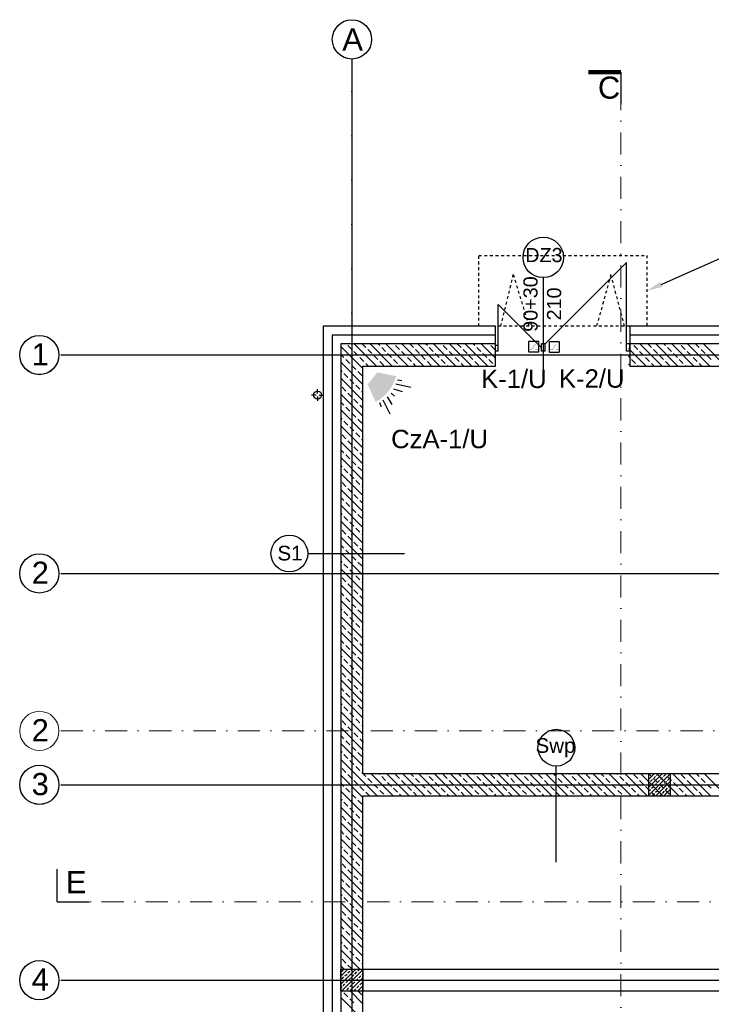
# Model space of a CAD drawing. Header units: millimetres. Extents: x -7023 to 53801, y 9849 to 33561.
# Tile 193 of 256: x 6008 to 6790, y 24330 to 25443. Entities that reach past the tile are written whole.
import ezdxf
from ezdxf.enums import TextEntityAlignment as Align

# ---------------------------------------------------------------- set-up
doc = ezdxf.new("R2010")
doc.units = ezdxf.units.MM
for name, pattern in [('Dash', [6.35, 3.175, -3.175]), ('DASHDOT', [1, 0.5, -0.25, 0, -0.25]), ('DASHDOTX2', [2, 1, -0.5, 0, -0.5])]:
    doc.linetypes.add(name, pattern=pattern)
doc.layers.get('0').update_dxf_attribs({"lineweight": 9})
doc.layers.add('.IE_podklad', color=252, linetype='Continuous')
doc.layers.add('IE_SSWiN', color=86, linetype='Continuous')
doc.layers.add('PROJEKT osie', color=251, linetype='DASHDOTX2', lineweight=9)
doc.styles.add('Arial', font='arial.ttf', dxfattribs={"height": 125})
doc.styles.add('Opisowy', font='arial.ttf')
doc.styles.get("Standard").update_dxf_attribs({"font": 'arial.ttf'})
doc.linetypes.add('ZIGZAG', pattern='A,0.00254,-5.08,[131,ltypeshp.shx,S=5.08,R=0,X=-5.08,Y=0],-10.16,[131,ltypeshp.shx,S=5.08,R=180,X=5.08,Y=0],-5.08', length=20.32254)

# ---------------------------------------------------------------- blocks, each defined once
blk = doc.blocks.new('OSIE DOMKU')
at = {"layer": 'PROJEKT osie', "ltscale": 25}
for p, q in [((-32865.5, 6227), (-32865.5, 4134.8)), ((-33195, 5891.6), (-29896, 5891.6)), ((-33195, 5466.6), (-29896, 5466.6)), ((-33195, 5405.6), (-30212.4, 5405.6)), ((-33195, 5184.6), (-29896, 5184.6))]:
    blk.add_line(p, q, dxfattribs=at)
at = {"layer": 'PROJEKT osie', "linetype": 'Continuous'}
for centre in [(-32865.5, 6248.6), (-33219.2, 5891.6), (-33219.2, 5466.6), (-33219.2, 5405.6), (-33219.2, 5184.6)]:
    blk.add_circle(centre, 22.2, dxfattribs=at)
at = {"layer": 'PROJEKT osie', "char_height": 25, "attachment_point": 1}
for s, insert, width in [('{\\fArial|b0|i0|c238|p34;A}', (-32876.4, 6261), 492.116), ('1', (-33227.9, 5904.9), 30.102), ('2', (-33227.9, 5479.9), 30.102), ('3', (-33227.9, 5418.9), 30.102), ('4', (-33227.9, 5197.9), 30.102)]:
    blk.add_mtext(s, dxfattribs=dict(at, insert=insert, width=width))
blk = doc.blocks.new('AAT_KONTRKTRON')
blk.add_lwpolyline([(1, -8.3), (18.4, -8.3, 0.414214), (19.6, -7.1), (19.6, 10.4, 0.414214), (18.4, 11.6), (1, 11.6, 0.414214), (-0.2, 10.4), (-0.2, -7.1, 0.414214)], format="xyb", close=True)
at = {"const_width": 0.661}
for points in [[(1.8, -3), (6.4, -3), (13, 6.9)], [(13, -3), (17.7, -3)]]:
    blk.add_lwpolyline(points, dxfattribs=at)
blk = doc.blocks.new('A$C532745CC')
at = {"layer": 'IE_SSWiN'}
blk.add_hatch(color=256, dxfattribs=at).paths.add_polyline_path([(3.505, 1.286), (4.076, 3.032), (3.05, 4.069), (1.298, 3.515, 0.211193)])
for p, q in [((1.197, 3.146), (0.789, 3.053)), ((1.409, 2.796), (0, 2.308)), ((1.658, 2.35), (0.882, 1.988)), ((1.941, 1.944), (1.636, 1.643)), ((2.344, 1.657), (1.974, 0.885)), ((2.787, 1.404), (2.284, 0)), ((3.135, 1.188), (3.037, 0.781))]:
    blk.add_line(p, q, dxfattribs=at)

msp = doc.modelspace()

# ---------------------------------------------------------------- linework, layer by layer
at = {"layer": '.IE_podklad', "ltscale": 25}
for p, q in [((6383.6, 25399.2), (6383.6, 23307.1)), ((6054.1, 25063.9), (9353.1, 25063.9)), ((6054.1, 24816.9), (9353.1, 24816.9)), ((6054.1, 24577.9), (9036.7, 24577.9)), ((6050.2, 24445.5), (6050.2, 24482.6)), ((6054.1, 24356.9), (9353.1, 24356.9))]:
    msp.add_line(p, q, dxfattribs=at)
at = {"layer": '.IE_podklad', "linetype": 'Dash'}
for p, q in [((6527.1, 25096.4), (6527.1, 25176.4)), ((6527.1, 25176.4), (6717.1, 25176.4)), ((6717.1, 25176.4), (6717.1, 25096.4)), ((6552.1, 25096.4), (6566.2, 25154.8)), ((6566.2, 25154.8), (6583.8, 25096.4)), ((6676.6, 25154.8), (6660.3, 25096.4)), ((6692.1, 25096.4), (6676.6, 25154.8)), ((6717.1, 25096.4), (6527.1, 25096.4))]:
    msp.add_line(p, q, dxfattribs=at)
at = {"layer": '.IE_podklad'}
for p, q in [((6602.1, 25076.4), (6694.1, 25168.4)), ((6694.1, 25076.4), (6694.1, 25168.4)), ((6600.1, 25151.4), (6600.1, 25039.2)), ((6549.2, 25072), (6549.2, 25120.8)), ((6598.1, 25072), (6549.2, 25120.8)), ((6546.1, 25096.4), (6351.1, 25096.4)), ((6351.1, 25096.4), (6351.1, 23799.4)), ((6546.1, 25074.7), (6546.1, 25096.4)), ((7162.1, 25096.4), (6698.1, 25096.4)), ((6698.1, 25096.4), (6698.1, 25076.4)), ((6546.1, 25076.4), (6371.1, 25076.4)), ((6371.1, 25076.4), (6371.1, 23819.4)), ((6383.6, 25070), (6379.1, 25074.5)), ((6411.2, 25051.4), (6386.2, 25076.4)), ((6399.3, 25072.3), (6395.2, 25076.4)), ((6429.1, 25051.4), (6404.1, 25076.4)), ((6415, 25074.5), (6413.1, 25076.4)), ((6447.1, 25051.4), (6422.1, 25076.4)), ((6437.5, 25070), (6433, 25074.5)), ((6465, 25051.4), (6440, 25076.4)), ((6453.2, 25072.3), (6449, 25076.4)), ((6483, 25051.4), (6458, 25076.4)), ((6468.9, 25074.5), (6467, 25076.4)), ((6500.9, 25051.5), (6475.9, 25076.5)), ((6491.3, 25070), (6486.9, 25074.5)), ((6518.9, 25051.5), (6493.9, 25076.5)), ((6507.1, 25072.3), (6502.8, 25076.5)), ((6536.8, 25051.5), (6511.8, 25076.5)), ((6522.8, 25074.5), (6520.8, 25076.5)), ((6545.6, 25060.7), (6529.8, 25076.5)), ((6545.2, 25070), (6540.7, 25074.5)), ((6546.1, 25051.4), (6546.1, 25076.4)), ((6549.2, 25074.7), (6546.1, 25074.7)), ((6546.1, 25068.4), (6546.1, 25074.7)), ((6549.2, 25068.4), (6549.2, 25074.7)), ((6602.1, 25076.4), (6598.1, 25076.4)), ((6598.1, 25068.4), (6598.1, 25076.4)), ((6602.1, 25068.4), (6602.1, 25076.4)), ((6698.1, 25076.4), (6694.1, 25076.4)), ((6694.1, 25068.4), (6694.1, 25076.4)), ((7142.1, 25076.4), (6698.1, 25076.4)), ((6698.1, 25076.4), (6698.1, 25051.4)), ((6698.1, 25068.4), (6698.1, 25076.4)), ((6706.9, 25070), (6702.4, 25074.5)), ((6734.5, 25051.4), (6709.5, 25076.4)), ((6722.6, 25072.3), (6718.5, 25076.4)), ((6752.4, 25051.4), (6727.4, 25076.4)), ((6738.3, 25074.5), (6736.4, 25076.4)), ((6770.4, 25051.4), (6745.4, 25076.4)), ((6760.8, 25070), (6756.3, 25074.5)), ((6788.4, 25051.4), (6763.4, 25076.4)), ((6776.5, 25072.3), (6772.3, 25076.4)), ((6806.3, 25051.4), (6781.3, 25076.4)), ((6396.1, 25048.6), (6371.1, 25073.6)), ((6374.6, 25061), (6371.1, 25064.6)), ((6390.3, 25063.3), (6385.8, 25067.8)), ((6406, 25065.5), (6401.5, 25070)), ((6412.8, 25058.8), (6408.3, 25063.3)), ((6421.7, 25067.8), (6417.3, 25072.3)), ((6428.5, 25061), (6424, 25065.5)), ((6444.2, 25063.3), (6439.7, 25067.8)), ((6459.9, 25065.5), (6455.4, 25070)), ((6466.6, 25058.8), (6462.2, 25063.3)), ((6475.6, 25067.8), (6471.1, 25072.3)), ((6482.4, 25061), (6477.9, 25065.5)), ((6498.1, 25063.3), (6493.6, 25067.8)), ((6513.8, 25065.5), (6509.3, 25070)), ((6520.5, 25058.8), (6516, 25063.3)), ((6529.5, 25067.8), (6525, 25072.3)), ((6536.2, 25061), (6531.8, 25065.5)), ((6549.2, 25068.4), (6546.1, 25068.4)), ((6602.1, 25068.4), (6598.1, 25068.4)), ((6698.1, 25068.4), (6694.1, 25068.4)), ((6716.5, 25051.4), (6696.6, 25071.3)), ((6713.6, 25063.3), (6709.1, 25067.8)), ((6729.3, 25065.5), (6724.8, 25070)), ((6736.1, 25058.8), (6731.6, 25063.3)), ((6745, 25067.8), (6740.5, 25072.3)), ((6751.8, 25061), (6747.3, 25065.5)), ((6767.5, 25063.3), (6763, 25067.8)), ((6783.2, 25065.5), (6778.7, 25070)), ((6789.9, 25058.8), (6785.4, 25063.3)), ((6396.1, 25030.6), (6371.1, 25055.6)), ((6381.3, 25054.3), (6376.8, 25058.8)), ((6388.1, 25047.6), (6383.6, 25052.1)), ((6397.1, 25056.5), (6392.6, 25061)), ((6402.2, 25051.4), (6399.3, 25054.3)), ((6419.5, 25052.1), (6415, 25056.5)), ((6435.2, 25054.3), (6430.7, 25058.8)), ((6438.1, 25051.4), (6437.5, 25052.1)), ((6450.9, 25056.5), (6446.4, 25061)), ((6456, 25051.4), (6453.2, 25054.3)), ((6473.4, 25052.1), (6468.9, 25056.5)), ((6489.1, 25054.3), (6484.6, 25058.8)), ((6491.9, 25051.5), (6491.3, 25052.1)), ((6504.8, 25056.5), (6500.3, 25061)), ((6509.9, 25051.5), (6507.1, 25054.3)), ((6527.3, 25052.1), (6522.8, 25056.5)), ((6543, 25054.3), (6538.5, 25058.8)), ((6545.6, 25051.7), (6545.2, 25052.1)), ((6697.9, 25061), (6696.6, 25062.4)), ((6698.6, 25051.4), (6696.6, 25053.4)), ((6704.6, 25054.3), (6700.1, 25058.8)), ((6707.5, 25051.4), (6706.9, 25052.1)), ((6720.3, 25056.5), (6715.8, 25061)), ((6725.5, 25051.4), (6722.6, 25054.3)), ((6742.8, 25052.1), (6738.3, 25056.5)), ((6758.5, 25054.3), (6754, 25058.8)), ((6761.4, 25051.4), (6760.8, 25052.1)), ((6774.2, 25056.5), (6769.7, 25061)), ((6779.4, 25051.4), (6776.5, 25054.3)), ((6372.4, 25045.3), (6371.1, 25046.6)), ((6379.1, 25038.6), (6374.6, 25043.1)), ((6394.8, 25040.8), (6390.3, 25045.3)), ((6396.1, 24590.4), (6396.1, 25051.4)), ((6396.1, 25051.4), (6546.1, 25051.4)), ((6698.1, 25051.4), (7117.1, 25051.4)), ((6396.1, 25012.6), (6371.1, 25037.6)), ((6385.8, 25031.8), (6381.3, 25036.3)), ((6392.6, 25025.1), (6388.1, 25029.6)), ((6396.1, 24994.7), (6371.1, 25019.7)), ((6376.8, 25022.9), (6372.4, 25027.4)), ((6383.6, 25016.1), (6379.1, 25020.6)), ((6396.1, 25021.6), (6394.8, 25022.9)), ((6374.6, 25007.1), (6371.1, 25010.7)), ((6390.3, 25009.4), (6385.8, 25013.9)), ((6396.1, 24976.7), (6371.1, 25001.7)), ((6381.3, 25000.4), (6376.8, 25004.9)), ((6388.1, 24993.7), (6383.6, 24998.2)), ((6396.1, 25003.7), (6392.6, 25007.1)), ((6372.4, 24991.4), (6371.1, 24992.7)), ((6379.1, 24984.7), (6374.6, 24989.2)), ((6394.8, 24986.9), (6390.3, 24991.4)), ((6396.1, 24958.8), (6371.1, 24983.8)), ((6385.8, 24978), (6381.3, 24982.5)), ((6392.6, 24971.2), (6388.1, 24975.7)), ((6396.1, 24940.8), (6371.1, 24965.8)), ((6376.8, 24969), (6372.4, 24973.5)), ((6383.6, 24962.2), (6379.1, 24966.7)), ((6396.1, 24967.7), (6394.8, 24969)), ((6374.6, 24953.3), (6371.1, 24956.8)), ((6390.3, 24955.5), (6385.8, 24960)), ((6396.1, 24949.8), (6392.6, 24953.3)), ((6396.1, 24922.8), (6371.1, 24947.8)), ((6381.3, 24946.5), (6376.8, 24951)), ((6388.1, 24939.8), (6383.6, 24944.3)), ((6372.4, 24937.6), (6371.1, 24938.9)), ((6396.1, 24904.9), (6371.1, 24929.9)), ((6379.1, 24930.8), (6374.6, 24935.3)), ((6394.8, 24933.1), (6390.3, 24937.6)), ((6376.8, 24915.1), (6372.4, 24919.6)), ((6385.8, 24924.1), (6381.3, 24928.6)), ((6392.6, 24917.3), (6388.1, 24921.8)), ((6396.1, 24886.9), (6371.1, 24911.9)), ((6383.6, 24908.4), (6379.1, 24912.9)), ((6396.1, 24913.9), (6394.8, 24915.1)), ((6374.6, 24899.4), (6371.1, 24902.9)), ((6381.3, 24892.7), (6376.8, 24897.1)), ((6390.3, 24901.6), (6385.8, 24906.1)), ((6396.1, 24895.9), (6392.6, 24899.4)), ((6396.1, 24868.9), (6371.1, 24893.9)), ((6372.4, 24883.7), (6371.1, 24885)), ((6388.1, 24885.9), (6383.6, 24890.4)), ((6396.1, 24851), (6371.1, 24876)), ((6379.1, 24876.9), (6374.6, 24881.4)), ((6385.8, 24870.2), (6381.3, 24874.7)), ((6394.8, 24879.2), (6390.3, 24883.7)), ((6376.8, 24861.2), (6372.4, 24865.7)), ((6392.6, 24863.5), (6388.1, 24868)), ((6396.1, 24833), (6371.1, 24858)), ((6383.6, 24854.5), (6379.1, 24859)), ((6390.3, 24847.7), (6385.8, 24852.2)), ((6396.1, 24860), (6394.8, 24861.2)), ((6374.6, 24845.5), (6371.1, 24849)), ((6381.3, 24838.8), (6376.8, 24843.3)), ((6396.1, 24842), (6392.6, 24845.5)), ((6442.9, 24838.9), (6333.9, 24838.9)), ((6396.1, 24815.1), (6371.1, 24840.1)), ((6372.4, 24829.8), (6371.1, 24831.1)), ((6388.1, 24832), (6383.6, 24836.5)), ((6394.8, 24825.3), (6390.3, 24829.8)), ((6396.1, 24797.1), (6371.1, 24822.1)), ((6379.1, 24823.1), (6374.6, 24827.5)), ((6385.8, 24816.3), (6381.3, 24820.8)), ((6376.8, 24807.3), (6372.4, 24811.8)), ((6392.6, 24809.6), (6388.1, 24814.1)), ((6396.1, 24806.1), (6394.8, 24807.3)), ((6396.1, 24779.1), (6371.1, 24804.1)), ((6383.6, 24800.6), (6379.1, 24805.1)), ((6390.3, 24793.9), (6385.8, 24798.4)), ((6374.6, 24791.6), (6371.1, 24795.2)), ((6396.1, 24761.2), (6371.1, 24786.2)), ((6381.3, 24784.9), (6376.8, 24789.4)), ((6396.1, 24788.1), (6392.6, 24791.6)), ((6372.4, 24775.9), (6371.1, 24777.2)), ((6379.1, 24769.2), (6374.6, 24773.7)), ((6388.1, 24778.2), (6383.6, 24782.6)), ((6394.8, 24771.4), (6390.3, 24775.9)), ((6396.1, 24743.2), (6371.1, 24768.2)), ((6385.8, 24762.4), (6381.3, 24766.9)), ((6376.8, 24753.5), (6372.4, 24757.9)), ((6383.6, 24746.7), (6379.1, 24751.2)), ((6392.6, 24755.7), (6388.1, 24760.2)), ((6396.1, 24752.2), (6394.8, 24753.5)), ((6396.1, 24725.3), (6371.1, 24750.3)), ((6374.6, 24737.7), (6371.1, 24741.3)), ((6390.3, 24740), (6385.8, 24744.5)), ((6396.1, 24707.3), (6371.1, 24732.3)), ((6381.3, 24731), (6376.8, 24735.5)), ((6396.1, 24734.2), (6392.6, 24737.7)), ((6372.4, 24722), (6371.1, 24723.3)), ((6379.1, 24715.3), (6374.6, 24719.8)), ((6388.1, 24724.3), (6383.6, 24728.8)), ((6394.8, 24717.5), (6390.3, 24722)), ((6396.1, 24689.3), (6371.1, 24714.3)), ((6385.8, 24708.6), (6381.3, 24713)), ((6396.1, 24671.4), (6371.1, 24696.4)), ((6376.8, 24699.6), (6372.4, 24704.1)), ((6383.6, 24692.8), (6379.1, 24697.3)), ((6392.6, 24701.8), (6388.1, 24706.3)), ((6396.1, 24698.3), (6394.8, 24699.6)), ((6374.6, 24683.9), (6371.1, 24687.4)), ((6390.3, 24686.1), (6385.8, 24690.6)), ((6396.1, 24653.4), (6371.1, 24678.4)), ((6381.3, 24677.1), (6376.8, 24681.6)), ((6388.1, 24670.4), (6383.6, 24674.9)), ((6396.1, 24680.4), (6392.6, 24683.9)), ((6372.4, 24668.1), (6371.1, 24669.4)), ((6379.1, 24661.4), (6374.6, 24665.9)), ((6394.8, 24663.7), (6390.3, 24668.1)), ((6396.1, 24635.5), (6371.1, 24660.5)), ((6385.8, 24654.7), (6381.3, 24659.2)), ((6392.6, 24647.9), (6388.1, 24652.4)), ((6396.1, 24617.5), (6371.1, 24642.5)), ((6376.8, 24645.7), (6372.4, 24650.2)), ((6383.6, 24639), (6379.1, 24643.4)), ((6396.1, 24644.4), (6394.8, 24645.7)), ((6374.6, 24630), (6371.1, 24633.5)), ((6390.3, 24632.2), (6385.8, 24636.7)), ((6396.1, 24626.5), (6392.6, 24630)), ((6396.1, 24599.5), (6371.1, 24624.5)), ((6381.3, 24623.2), (6376.8, 24627.7)), ((6388.1, 24616.5), (6383.6, 24621)), ((6396.1, 24626.4), (6396.6, 24626.4)), ((6372.4, 24614.3), (6371.1, 24615.6)), ((6412.3, 24565.4), (6371.1, 24606.6)), ((6379.1, 24607.5), (6374.6, 24612)), ((6394.8, 24609.8), (6390.3, 24614.3)), ((6376.8, 24591.8), (6372.4, 24596.3)), ((6385.8, 24600.8), (6381.3, 24605.3)), ((6392.6, 24594.1), (6388.1, 24598.5)), ((6614.4, 24599.5), (6614.4, 24490.5)), ((6396, 24563.6), (6371.1, 24588.6)), ((6383.6, 24585.1), (6379.1, 24589.6)), ((6396.1, 24590.6), (6394.8, 24591.8)), ((6882.1, 24590.4), (6396.1, 24590.4)), ((6399.3, 24587.3), (6396.2, 24590.4)), ((6406, 24580.6), (6401.5, 24585.1)), ((6430.2, 24565.4), (6405.2, 24590.4)), ((6415, 24589.6), (6414.2, 24590.4)), ((6421.7, 24582.8), (6417.3, 24587.3)), ((6448.2, 24565.4), (6423.2, 24590.4)), ((6437.5, 24585.1), (6433, 24589.6)), ((6466.1, 24565.4), (6441.1, 24590.4)), ((6453.2, 24587.3), (6450.1, 24590.4)), ((6459.9, 24580.6), (6455.4, 24585.1)), ((6484.1, 24565.4), (6459.1, 24590.4)), ((6468.9, 24589.6), (6468.1, 24590.4)), ((6475.6, 24582.8), (6471.1, 24587.3)), ((6502, 24565.4), (6477.1, 24590.4)), ((6491.3, 24585.1), (6486.9, 24589.6)), ((6520, 24565.4), (6495, 24590.4)), ((6507.1, 24587.3), (6504, 24590.4)), ((6513.8, 24580.6), (6509.3, 24585.1)), ((6537.9, 24565.4), (6513, 24590.4)), ((6522.8, 24589.6), (6522, 24590.4)), ((6529.5, 24582.8), (6525, 24587.3)), ((6555.9, 24565.4), (6530.9, 24590.4)), ((6545.2, 24585.1), (6540.7, 24589.6)), ((6573.9, 24565.4), (6548.9, 24590.4)), ((6560.9, 24587.3), (6557.9, 24590.4)), ((6567.7, 24580.6), (6563.2, 24585.1)), ((6591.8, 24565.4), (6566.9, 24590.4)), ((6576.7, 24589.6), (6575.8, 24590.4)), ((6583.4, 24582.8), (6578.9, 24587.3)), ((6609.8, 24565.4), (6584.8, 24590.4)), ((6599.1, 24585.1), (6594.6, 24589.6)), ((6627.7, 24565.4), (6602.8, 24590.4)), ((6614.8, 24587.3), (6611.8, 24590.4)), ((6621.6, 24580.6), (6617.1, 24585.1)), ((6645.7, 24565.4), (6620.7, 24590.4)), ((6630.5, 24589.6), (6629.7, 24590.4)), ((6637.3, 24582.8), (6632.8, 24587.3)), ((6663.6, 24565.4), (6638.7, 24590.4)), ((6653, 24585.1), (6648.5, 24589.6)), ((6681.6, 24565.4), (6656.7, 24590.4)), ((6668.7, 24587.3), (6665.6, 24590.4)), ((6675.4, 24580.6), (6670.9, 24585.1)), ((6699.6, 24565.5), (6674.6, 24590.4)), ((6684.4, 24589.6), (6683.6, 24590.4)), ((6691.2, 24582.8), (6686.7, 24587.3)), ((6717.5, 24565.5), (6692.6, 24590.4)), ((6706.9, 24585.1), (6702.4, 24589.6)), ((6735.5, 24565.5), (6710.6, 24590.4)), ((6719.1, 24583.8), (6725.6, 24590.4)), ((6719.1, 24574.8), (6734.6, 24590.4)), ((6719.1, 24565.8), (6743.6, 24590.4)), ((6744.1, 24590.4), (6719.1, 24590.4)), ((6719.1, 24590.4), (6719.1, 24565.4)), ((6719.1, 24588.3), (6719.2, 24588.4)), ((6722.6, 24587.3), (6719.5, 24590.4)), ((6720.3, 24589.6), (6721.1, 24590.4)), ((6724.8, 24585.1), (6727.1, 24587.3)), ((6729.3, 24580.6), (6724.8, 24585.1)), ((6728.2, 24588.4), (6730.1, 24590.4)), ((6753.4, 24565.5), (6728.5, 24590.4)), ((6732.7, 24584), (6734.9, 24586.2)), ((6736.1, 24587.3), (6738.3, 24589.6)), ((6738.3, 24589.6), (6737.5, 24590.4)), ((6745, 24582.8), (6740.5, 24587.3)), ((6740.5, 24582.8), (6742.8, 24585.1)), ((6743.9, 24586.2), (6744.1, 24586.3)), ((6744.1, 24565.4), (6744.1, 24590.4)), ((6771.4, 24565.5), (6746.5, 24590.4)), ((6760.8, 24585.1), (6756.3, 24589.6)), ((6789.3, 24565.5), (6764.4, 24590.4)), ((6776.5, 24587.3), (6773.4, 24590.4)), ((6783.2, 24580.6), (6778.7, 24585.1)), ((6807.3, 24565.5), (6782.4, 24590.4)), ((6374.6, 24576.1), (6371.1, 24579.6)), ((6381.3, 24569.4), (6376.8, 24573.9)), ((6390.3, 24578.3), (6385.8, 24582.8)), ((6397.1, 24571.6), (6392.6, 24576.1)), ((6412.8, 24573.9), (6408.3, 24578.3)), ((6428.5, 24576.1), (6424, 24580.6)), ((6435.2, 24569.4), (6430.7, 24573.9)), ((6444.2, 24578.3), (6439.7, 24582.8)), ((6450.9, 24571.6), (6446.4, 24576.1)), ((6466.6, 24573.9), (6462.2, 24578.3)), ((6482.4, 24576.1), (6477.9, 24580.6)), ((6489.1, 24569.4), (6484.6, 24573.9)), ((6498.1, 24578.3), (6493.6, 24582.8)), ((6504.8, 24571.6), (6500.3, 24576.1)), ((6520.5, 24573.9), (6516, 24578.3)), ((6536.2, 24576.1), (6531.8, 24580.6)), ((6543, 24569.4), (6538.5, 24573.9)), ((6552, 24578.3), (6547.5, 24582.8)), ((6558.7, 24571.6), (6554.2, 24576.1)), ((6574.4, 24573.9), (6569.9, 24578.3)), ((6590.1, 24576.1), (6585.6, 24580.6)), ((6596.9, 24569.4), (6592.4, 24573.9)), ((6605.8, 24578.3), (6601.4, 24582.8)), ((6612.6, 24571.6), (6608.1, 24576.1)), ((6628.3, 24573.9), (6623.8, 24578.3)), ((6644, 24576.1), (6639.5, 24580.6)), ((6650.7, 24569.4), (6646.3, 24573.9)), ((6659.7, 24578.3), (6655.2, 24582.8)), ((6666.5, 24571.6), (6662, 24576.1)), ((6682.2, 24573.9), (6677.7, 24578.3)), ((6697.9, 24576.1), (6693.4, 24580.6)), ((6704.6, 24569.4), (6700.1, 24573.9)), ((6713.6, 24578.3), (6709.1, 24582.8)), ((6720.3, 24571.6), (6715.8, 24576.1)), ((6719.1, 24579.3), (6720.3, 24580.6)), ((6721.5, 24581.7), (6723.7, 24584)), ((6722.6, 24573.9), (6724.8, 24576.1)), ((6726, 24577.2), (6728.2, 24579.5)), ((6727.6, 24565.4), (6744.1, 24581.9)), ((6729.3, 24580.6), (6731.6, 24582.8)), ((6730.4, 24572.7), (6732.7, 24575)), ((6736.1, 24573.9), (6731.6, 24578.3)), ((6733.8, 24576.1), (6736.1, 24578.3)), ((6737.2, 24579.5), (6739.4, 24581.7)), ((6738.3, 24571.6), (6740.5, 24573.9)), ((6741.7, 24575), (6743.9, 24577.2)), ((6751.8, 24576.1), (6747.3, 24580.6)), ((6758.5, 24569.4), (6754, 24573.9)), ((6767.5, 24578.3), (6763, 24582.8)), ((6774.2, 24571.6), (6769.7, 24576.1)), ((6789.9, 24573.9), (6785.4, 24578.3)), ((6396, 24545.7), (6371.1, 24570.7)), ((6388.1, 24562.6), (6383.6, 24567.1)), ((6396.1, 24369.4), (6396.1, 24565.4)), ((6396.1, 24565.4), (6882.1, 24565.4)), ((6403.3, 24565.4), (6399.3, 24569.4)), ((6419.5, 24567.1), (6415, 24571.6)), ((6439.2, 24565.4), (6437.5, 24567.1)), ((6457.1, 24565.4), (6453.2, 24569.4)), ((6473.4, 24567.1), (6468.9, 24571.6)), ((6493.1, 24565.4), (6491.3, 24567.1)), ((6511, 24565.4), (6507.1, 24569.4)), ((6527.3, 24567.1), (6522.8, 24571.6)), ((6546.9, 24565.4), (6545.2, 24567.1)), ((6564.9, 24565.4), (6560.9, 24569.4)), ((6581.1, 24567.1), (6576.7, 24571.6)), ((6600.8, 24565.4), (6599.1, 24567.1)), ((6618.8, 24565.4), (6614.8, 24569.4)), ((6635, 24567.1), (6630.5, 24571.6)), ((6654.7, 24565.4), (6653, 24567.1)), ((6672.6, 24565.4), (6668.7, 24569.4)), ((6688.9, 24567.1), (6684.4, 24571.6)), ((6708.5, 24565.5), (6706.9, 24567.1)), ((6719.1, 24565.4), (6744.1, 24565.4)), ((6719.2, 24570.5), (6721.5, 24572.7)), ((6726.5, 24565.5), (6722.6, 24569.4)), ((6723.7, 24566), (6726, 24568.2)), ((6727.1, 24569.4), (6729.3, 24571.6)), ((6732.1, 24565.4), (6733.8, 24567.1)), ((6734.9, 24568.2), (6737.2, 24570.5)), ((6736.6, 24565.4), (6744.1, 24572.9)), ((6742.8, 24567.1), (6738.3, 24571.6)), ((6741.1, 24565.4), (6741.7, 24566)), ((6742.8, 24567.1), (6744.1, 24568.4)), ((6762.4, 24565.5), (6760.8, 24567.1)), ((6780.4, 24565.5), (6776.5, 24569.4)), ((6372.4, 24560.4), (6371.1, 24561.7)), ((6396, 24527.7), (6371.1, 24552.7)), ((6379.1, 24553.6), (6374.6, 24558.1)), ((6385.8, 24546.9), (6381.3, 24551.4)), ((6394.8, 24555.9), (6390.3, 24560.4)), ((6376.8, 24537.9), (6372.4, 24542.4)), ((6392.6, 24540.2), (6388.1, 24544.7)), ((6396, 24509.8), (6371.1, 24534.7)), ((6383.6, 24531.2), (6379.1, 24535.7)), ((6390.3, 24524.5), (6385.8, 24529)), ((6396, 24536.7), (6394.8, 24537.9)), ((6374.6, 24522.2), (6371.1, 24525.8)), ((6381.3, 24515.5), (6376.8, 24520)), ((6396, 24518.7), (6392.6, 24522.2)), ((6396, 24491.8), (6371.1, 24516.8)), ((6372.4, 24506.5), (6371.1, 24507.8)), ((6388.1, 24508.7), (6383.6, 24513.2)), ((6394.8, 24502), (6390.3, 24506.5)), ((6396, 24473.8), (6371.1, 24498.8)), ((6379.1, 24499.8), (6374.6, 24504.3)), ((6385.8, 24493), (6381.3, 24497.5)), ((6376.8, 24484), (6372.4, 24488.5)), ((6392.6, 24486.3), (6388.1, 24490.8)), ((6396, 24482.8), (6394.8, 24484)), ((6396, 24455.9), (6371.1, 24480.9)), ((6383.6, 24477.3), (6379.1, 24481.8)), ((6390.3, 24470.6), (6385.8, 24475.1)), ((6374.6, 24468.3), (6371.1, 24471.9)), ((6396, 24437.9), (6371.1, 24462.9)), ((6381.3, 24461.6), (6376.8, 24466.1)), ((6396, 24464.8), (6392.6, 24468.3)), ((6372.4, 24452.6), (6371.1, 24453.9)), ((6388.1, 24454.9), (6383.6, 24459.4)), ((6394.8, 24448.1), (6390.3, 24452.6)), ((6396, 24419.9), (6371.1, 24444.9)), ((6379.1, 24445.9), (6374.6, 24450.4)), ((6385.8, 24439.1), (6381.3, 24443.6)), ((6376.8, 24430.2), (6372.4, 24434.7)), ((6392.6, 24432.4), (6388.1, 24436.9)), ((6396, 24428.9), (6394.8, 24430.2)), ((6396, 24402), (6371.1, 24427)), ((6374.6, 24414.5), (6371.1, 24418)), ((6383.6, 24423.4), (6379.1, 24427.9)), ((6390.3, 24416.7), (6385.8, 24421.2)), ((6396.1, 24384), (6371.1, 24409)), ((6381.3, 24407.7), (6376.8, 24412.2)), ((6396, 24411), (6392.6, 24414.5)), ((6372.4, 24398.7), (6371.1, 24400)), ((6379.1, 24392), (6374.6, 24396.5)), ((6388.1, 24401), (6383.6, 24405.5)), ((6394.8, 24394.2), (6390.3, 24398.7)), ((6392.7, 24369.4), (6371.1, 24391.1)), ((6385.8, 24385.3), (6381.3, 24389.8)), ((6374.8, 24369.4), (6371.1, 24373.1)), ((6376.8, 24376.3), (6372.4, 24380.8)), ((6383.6, 24369.6), (6379.1, 24374)), ((6392.6, 24378.5), (6388.1, 24383)), ((6396.1, 24375), (6394.8, 24376.3)), ((6371.1, 24361.5), (6378.9, 24369.4)), ((6371.1, 24352.5), (6387.9, 24369.4)), ((6371.1, 24369.4), (6396.1, 24369.4)), ((6371.1, 24344.4), (6371.1, 24369.4)), ((6371.2, 24366.2), (6373.5, 24368.4)), ((6371.9, 24344.4), (6396.1, 24368.6)), ((6375.7, 24361.7), (6378, 24363.9)), ((6379.1, 24365.1), (6381.3, 24367.3)), ((6382.5, 24368.4), (6383.4, 24369.4)), ((6383.6, 24360.6), (6385.8, 24362.8)), ((6386.9, 24363.9), (6389.2, 24366.2)), ((6390.3, 24367.3), (6392.4, 24369.4)), ((6391.4, 24359.4), (6393.7, 24361.7)), ((6394.8, 24362.8), (6396.1, 24364.1)), ((6396.1, 24369.4), (6396.1, 24344.4)), ((6371.1, 24357), (6371.2, 24357.2)), ((6372.4, 24358.3), (6374.6, 24360.6)), ((6373.5, 24350.5), (6375.7, 24352.7)), ((6376.8, 24353.8), (6379.1, 24356.1)), ((6380.2, 24357.2), (6382.5, 24359.4)), ((6380.9, 24344.4), (6396.1, 24359.6)), ((6381.3, 24349.3), (6383.6, 24351.6)), ((6384.7, 24352.7), (6386.9, 24355)), ((6388.1, 24356.1), (6390.3, 24358.3)), ((6389.2, 24348.2), (6391.4, 24350.5)), ((6389.8, 24344.4), (6396.1, 24350.6)), ((6392.6, 24351.6), (6394.8, 24353.8)), ((6395.9, 24355), (6396.1, 24355.1)), ((6371.1, 24348), (6372.4, 24349.3)), ((6396.1, 24344.4), (6371.1, 24344.4)), ((6379.1, 24338.1), (6374.6, 24342.6)), ((6376.4, 24344.4), (6376.8, 24344.9)), ((6378, 24346), (6380.2, 24348.2)), ((6396.1, 24330.1), (6381.8, 24344.4)), ((6385.8, 24344.9), (6388.1, 24347.1)), ((6394.8, 24340.4), (6390.8, 24344.4)), ((6394.3, 24344.4), (6395.9, 24346)), ((6396.1, 23844.4), (6396.1, 24344.4)), ((6396.1, 24312.2), (6371.1, 24337.2)), ((6385.8, 24331.4), (6381.3, 24335.9))]:
    msp.add_line(p, q, dxfattribs=at)
at = {"layer": '.IE_podklad', "linetype": 'ZIGZAG'}
for p, q in [((6546.1, 25086.4), (6361.1, 25086.4)), ((6361.1, 25086.4), (6361.1, 23809.4)), ((7152.1, 25086.4), (6698.1, 25086.4))]:
    msp.add_line(p, q, dxfattribs=at)
at = {"layer": '.IE_podklad', "linetype": 'Continuous'}
for p, q in [((6343, 25018.6), (6338, 25018.6)), ((6344.7, 25020.3), (6344.7, 25025.4)), ((6346.4, 25018.6), (6351.4, 25018.6)), ((6344.7, 25017), (6344.7, 25011.9))]:
    msp.add_line(p, q, dxfattribs=at)
at = {"layer": '.IE_podklad', "linetype": 'DASHDOT', "lineweight": 13, "ltscale": 50}
msp.add_line((6050.2, 24445.5), (8608.5, 24445.5), dxfattribs=at)
at = {"layer": '.IE_podklad', "lineweight": 30, "ltscale": 25}
msp.add_line((6050.2, 24445.5), (6086.1, 24445.5), dxfattribs=at)
at = {"layer": '.IE_podklad', "ltscale": 0.5}
for p, q in [((6396.1, 24369.4), (7539.6, 24369.4)), ((6396.1, 24344.4), (6396.1, 24369.4)), ((7539.6, 24344.4), (6396.1, 24344.4))]:
    msp.add_line(p, q, dxfattribs=at)
at = {"layer": '.IE_podklad', "ltscale": 25, "const_width": 5}
msp.add_lwpolyline([(6651, 25383.6), (6688, 25383.6)], dxfattribs=at)
at = {"layer": '.IE_podklad', "lineweight": 30, "ltscale": 25}
msp.add_lwpolyline([(6688, 25383.6), (6688, 25347.7)], dxfattribs=at)
at = {"layer": '.IE_podklad', "linetype": 'DASHDOT', "lineweight": 13, "ltscale": 50}
msp.add_lwpolyline([(6688, 25365.7), (6688, 23480.2)], dxfattribs=at)
at = {"layer": '.IE_podklad', "linetype": 'ByBlock', "lineweight": -2}
msp.add_lwpolyline([(6733.5, 25143.7), (6813.4, 25179)], dxfattribs=at)
at = {"layer": '.IE_podklad', "linetype": 'Continuous'}
for centre, radius in [((6383.6, 25420.8), 22.2), ((6029.9, 25063.9), 22.2), ((6344.7, 25018.6), 4.5), ((6029.9, 24816.9), 22.2), ((6029.9, 24577.9), 22.2), ((6029.9, 24356.9), 22.2)]:
    msp.add_circle(centre, radius, dxfattribs=at)
at = {"layer": '.IE_podklad'}
for centre, radius in [((6600.1, 25174.3), 22.9), ((6312.8, 24839.4), 20.8), ((6614.9, 24619.8), 20.8)]:
    msp.add_circle(centre, radius, dxfattribs=at)
msp.add_solid([(6734.7, 25140.9), (6717.1, 25136.4), (6732.3, 25146.4)], dxfattribs=at)

# ---------------------------------------------------------------- block references
msp.add_blockref('OSIE DOMKU', (39249.1, 19172.2), dxfattribs=at)
at = {"layer": 'IE_SSWiN', "xscale": 0.5930077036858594, "yscale": 0.5930077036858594, "zscale": 0.5930077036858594}
for p in [(6583.5, 25072.3), (6606.8, 25072)]:
    msp.add_blockref('AAT_KONTRKTRON', p, dxfattribs=at)
at = {"layer": 'IE_SSWiN', "lineweight": 18, "xscale": -11.86421400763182, "yscale": 11.86421400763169, "zscale": 11.86421400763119, "rotation": 6.118268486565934}
msp.add_blockref('A$C532745CC', (6453.3, 25000.1), dxfattribs=at)

# ---------------------------------------------------------------- texts
at = {"layer": '.IE_podklad', "linetype": 'Continuous'}
for s, rotation, style, p in [('DZ3', 360, 'Opisowy', (6579.7, 25168.9)), ('90+30', 90, 'Arial', (6593.6, 25090.1)), ('210', 90, 'Arial', (6620.3, 25103))]:
    msp.add_text(s, height=16, rotation=rotation, dxfattribs=dict(at, style=style)).set_placement(p)
at = {"layer": '.IE_podklad', "linetype": 'Continuous', "style": 'Opisowy'}
for s, p in [('S1', (6299.3, 24831.5)), ('Swp', (6591.3, 24614))]:
    msp.add_text(s, height=16.64, dxfattribs=at).set_placement(p)
at = {"layer": '.IE_podklad', "linetype": 'Continuous', "ltscale": 25, "style": 'Arial'}
msp.add_text('E', height=25, dxfattribs=at).set_placement((6059.9, 24455.3))
at = {"layer": '.IE_podklad', "char_height": 25, "attachment_point": 1}
for s, insert, width in [('{\\fArial|b0|i0|c238|p34;A}', (6372.7, 25433.3), 492.116), ('1', (6021.2, 25077.2), 30.102), ('2', (6021.2, 24830.2), 30.102), ('3', (6021.2, 24591.2), 30.102), ('4', (6021.2, 24370.2), 30.102)]:
    msp.add_mtext(s, dxfattribs=dict(at, insert=insert, width=width))
at = {"layer": '.IE_podklad', "ltscale": 25, "insert": (6661.9, 25378.7), "char_height": 25, "attachment_point": 1, "style": 'Arial'}
msp.add_mtext_dynamic_manual_height_columns('C', width=190.33, gutter_width=1, heights=[-25.9], dxfattribs=at)
at = {"layer": 'IE_SSWiN', "linetype": 'Continuous'}
for s, p in [('K-1/U', (6529.7, 25047.3)), ('K-2/U', (6617.8, 25047.7)), ('CzA-1/U', (6427.9, 24979.3))]:
    msp.add_text(s, height=20.78, dxfattribs=at).set_placement(p, align=Align.TOP_LEFT)

doc.saveas('drawing.dxf')
